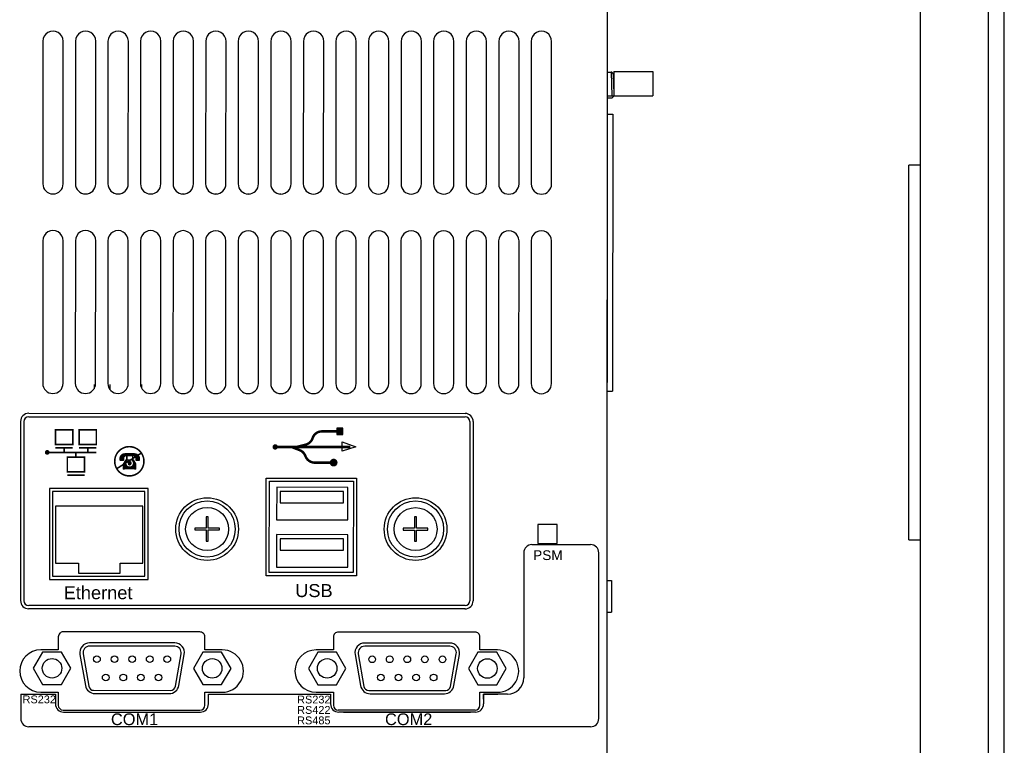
# Model space of a CAD drawing. Extents: x -71 to 52, y -13 to 68.
# Tile 66 of 81: x 36.49 to 42.54, y 48.66 to 53.11. Entities that reach past the tile are written whole.
import ezdxf

# ---------------------------------------------------------------- set-up
doc = ezdxf.new("R2010")
doc.units = 0
doc.header["$LTSCALE"] = 1.21
doc.header["$MEASUREMENT"] = 0
doc.layers.get('0').update_dxf_attribs({"linetype": 'CONTINUOUS'})
doc.layers.add('DIECUT', color=161, linetype='CONTINUOUS')
doc.styles.add('arial', font='ARIAL.TTF')

msp = doc.modelspace()

# ---------------------------------------------------------------- linework, layer by layer
at = {"color": 7, "linetype": 'Continuous'}
for p, q in [((42.0236, 44.989), (42.0236, 57.269)), ((40.1005, 55.5777), (40.0969, 45.9277)), ((40.1003, 49.5407), (40.1025, 55.5757)), ((42.4386, 53.729), (42.4386, 48.449)), ((42.5386, 48.449), (42.5386, 53.729)), ((36.6334, 52.9801), (36.6331, 52.1051)), ((36.7581, 52.1051), (36.7584, 52.9801)), ((36.8334, 52.98), (36.8331, 52.105)), ((36.9581, 52.105), (36.9584, 52.98)), ((37.0334, 52.98), (37.0331, 52.105)), ((37.1581, 52.1049), (37.1584, 52.9799)), ((37.2334, 52.9799), (37.2331, 52.1049)), ((37.3581, 52.1048), (37.3584, 52.9798)), ((37.4334, 52.9798), (37.4331, 52.1048)), ((37.5581, 52.1048), (37.5584, 52.9798)), ((37.6334, 52.9797), (37.6331, 52.1047)), ((37.7581, 52.1047), (37.7584, 52.9797)), ((37.8334, 52.9797), (37.8331, 52.1047)), ((37.9581, 52.1046), (37.9584, 52.9796)), ((38.0334, 52.9796), (38.0331, 52.1046)), ((38.1581, 52.1045), (38.1584, 52.9795)), ((38.2334, 52.9795), (38.2331, 52.1045)), ((38.3581, 52.1045), (38.3584, 52.9795)), ((38.4334, 52.9794), (38.4331, 52.1044)), ((38.5581, 52.1044), (38.5584, 52.9794)), ((38.6334, 52.9794), (38.6331, 52.1044)), ((38.7581, 52.1043), (38.7584, 52.9793)), ((38.8334, 52.9793), (38.8331, 52.1043)), ((38.9581, 52.1042), (38.9584, 52.9792)), ((39.0334, 52.9792), (39.0331, 52.1042)), ((39.1581, 52.1042), (39.1584, 52.9792)), ((39.2334, 52.9791), (39.2331, 52.1041)), ((39.3581, 52.1041), (39.3584, 52.9791)), ((39.4334, 52.9791), (39.4331, 52.1041)), ((39.5581, 52.104), (39.5584, 52.979)), ((39.6334, 52.979), (39.6331, 52.104)), ((39.7581, 52.1039), (39.7584, 52.9789)), ((40.1015, 52.7903), (40.1238, 52.7903)), ((40.1234, 52.7903), (40.1285, 52.6446)), ((40.1356, 52.7789), (40.1399, 52.6552)), ((40.14, 52.7946), (40.1399, 52.6446)), ((40.14, 52.7946), (40.38, 52.7945)), ((40.38, 52.7945), (40.3799, 52.6445)), ((40.1014, 52.6446), (40.3799, 52.6445)), ((40.1014, 52.6328), (40.1265, 52.6328)), ((40.1014, 52.5321), (40.1335, 52.5321)), ((40.1335, 52.5321), (40.1328, 50.8321)), ((42.0236, 52.219), (41.9516, 52.219)), ((41.9516, 49.919), (41.9516, 52.219)), ((36.6935, 52.0434), (36.7016, 52.0434)), ((36.8895, 52.0433), (36.9016, 52.0433)), ((37.0895, 52.0432), (37.1016, 52.0432)), ((37.2895, 52.0432), (37.3016, 52.0432)), ((37.4895, 52.0431), (37.5016, 52.0431)), ((37.6895, 52.043), (37.7016, 52.043)), ((37.8895, 52.0429), (37.9016, 52.0429)), ((38.0895, 52.0429), (38.0942, 52.0429)), ((36.6329, 51.7551), (36.6326, 50.8801)), ((36.7576, 50.8801), (36.7579, 51.7551)), ((36.8329, 51.755), (36.8326, 50.88)), ((36.9576, 50.88), (36.9579, 51.755)), ((37.0329, 51.755), (37.0326, 50.88)), ((37.1576, 50.8799), (37.1579, 51.7549)), ((37.2329, 51.7549), (37.2326, 50.8799)), ((37.3576, 50.8798), (37.3579, 51.7548)), ((37.4329, 51.7548), (37.4326, 50.8798)), ((37.5576, 50.8798), (37.5579, 51.7548)), ((37.6329, 51.7547), (37.6326, 50.8797)), ((37.7576, 50.8797), (37.7579, 51.7547)), ((37.8329, 51.7547), (37.8326, 50.8797)), ((37.9576, 50.8796), (37.9579, 51.7546)), ((38.0329, 51.7546), (38.0326, 50.8796)), ((38.1576, 50.8795), (38.1579, 51.7545)), ((38.2329, 51.7545), (38.2326, 50.8795)), ((38.3576, 50.8795), (38.3579, 51.7545)), ((38.4329, 51.7544), (38.4326, 50.8794)), ((38.5576, 50.8794), (38.5579, 51.7544)), ((38.6329, 51.7544), (38.6326, 50.8794)), ((38.7576, 50.8793), (38.7579, 51.7543)), ((38.8329, 51.7543), (38.8326, 50.8793)), ((38.9576, 50.8792), (38.9579, 51.7542)), ((39.0329, 51.7542), (39.0326, 50.8792)), ((39.1576, 50.8792), (39.1579, 51.7542)), ((39.2329, 51.7541), (39.2326, 50.8791)), ((39.3576, 50.8791), (39.3579, 51.7541)), ((39.4329, 51.7541), (39.4326, 50.8791)), ((39.5576, 50.879), (39.5579, 51.754)), ((39.6329, 51.754), (39.6326, 50.879)), ((39.7576, 50.8789), (39.7579, 51.7539)), ((36.9477, 50.8733), (36.9477, 50.8468)), ((37.045, 50.8733), (37.045, 50.8434)), ((37.2397, 50.8732), (37.2397, 50.8517)), ((40.1008, 50.8321), (40.1328, 50.8321)), ((36.5467, 50.696), (39.2267, 50.695)), ((36.4967, 50.6461), (36.4962, 49.5461)), ((39.2767, 50.645), (39.2762, 49.545)), ((38.0243, 49.719), (38.0245, 50.279)), ((38.0245, 50.279), (38.5405, 50.2788)), ((38.5405, 50.2788), (38.5403, 49.7188)), ((36.6935, 50.216), (36.6933, 49.696)), ((37.2595, 50.2158), (36.6935, 50.216)), ((37.2593, 49.6958), (37.2595, 50.2158)), ((38.0695, 50.2416), (38.0694, 50.0416)), ((38.5065, 50.2414), (38.0695, 50.2416)), ((38.4801, 50.2165), (38.0912, 50.2166)), ((38.0912, 50.2166), (38.0912, 50.1466)), ((38.4801, 50.1465), (38.4801, 50.2165)), ((38.5064, 50.0414), (38.5065, 50.2414)), ((38.0912, 50.1466), (38.4801, 50.1465)), ((36.7118, 50.1254), (36.7117, 49.7754)), ((37.2482, 50.1252), (36.7118, 50.1254)), ((37.2481, 49.7752), (37.2482, 50.1252)), ((37.6484, 50.0606), (37.6364, 50.0606)), ((37.6364, 50.0606), (37.6364, 49.9916)), ((37.6484, 49.9916), (37.6484, 50.0606)), ((38.0694, 50.0416), (38.5064, 50.0414)), ((38.9284, 50.0601), (38.9164, 50.0601)), ((38.9164, 50.0601), (38.9164, 49.9911)), ((38.9284, 49.9911), (38.9284, 50.0601)), ((39.7914, 50.0138), (39.6734, 50.0139)), ((39.6734, 50.0139), (39.6734, 49.8959)), ((39.7914, 49.8958), (39.7914, 50.0138)), ((40.1005, 50.0157), (40.0984, 50.0157)), ((37.6364, 49.9916), (37.5674, 49.9917)), ((37.5674, 49.9917), (37.5674, 49.9797)), ((37.5674, 49.9797), (37.6364, 49.9796)), ((37.6364, 49.9796), (37.6364, 49.9106)), ((37.7174, 49.9916), (37.6484, 49.9916)), ((37.6484, 49.9796), (37.7174, 49.9796)), ((37.6484, 49.9106), (37.6484, 49.9796)), ((37.7174, 49.9796), (37.7174, 49.9916)), ((38.9164, 49.9911), (38.8474, 49.9912)), ((38.8474, 49.9912), (38.8474, 49.9792)), ((38.8474, 49.9792), (38.9164, 49.9791)), ((38.9164, 49.9791), (38.9164, 49.9101)), ((38.9974, 49.9911), (38.9284, 49.9911)), ((38.9284, 49.9791), (38.9974, 49.9791)), ((38.9284, 49.9101), (38.9284, 49.9791)), ((38.9974, 49.9791), (38.9974, 49.9911)), ((37.6364, 49.9106), (37.6484, 49.9106)), ((38.0694, 49.9509), (38.0693, 49.7509)), ((38.5064, 49.9507), (38.0694, 49.9509)), ((38.48, 49.9257), (38.0911, 49.9259)), ((38.0911, 49.9259), (38.0911, 49.8559)), ((38.48, 49.8557), (38.48, 49.9257)), ((38.5063, 49.7507), (38.5064, 49.9507)), ((38.9164, 49.9101), (38.9284, 49.9101)), ((39.6734, 49.8959), (39.7914, 49.8958)), ((41.9516, 49.919), (42.0236, 49.919)), ((38.0911, 49.8559), (38.48, 49.8557)), ((36.7117, 49.7754), (36.8524, 49.7753)), ((36.8524, 49.7753), (36.8524, 49.7153)), ((37.1073, 49.7752), (37.2481, 49.7752)), ((37.1073, 49.7152), (37.1073, 49.7752)), ((36.8524, 49.7153), (37.1073, 49.7152)), ((38.5403, 49.7188), (38.0243, 49.719)), ((38.0693, 49.7509), (38.5063, 49.7507)), ((40.1004, 49.7657), (40.0983, 49.7657)), ((36.6933, 49.696), (37.2593, 49.6958)), ((40.1004, 49.6701), (40.1264, 49.6701)), ((40.1264, 49.6534), (40.1263, 49.4908)), ((40.1264, 49.6701), (40.1264, 49.6534)), ((40.1003, 49.5407), (40.0982, 49.5407)), ((40.0989, 45.9257), (40.1003, 49.5407)), ((39.2262, 49.495), (36.5462, 49.496)), ((40.1003, 49.4741), (40.1263, 49.4741)), ((40.1263, 49.4908), (40.1263, 49.4741)), ((37.5982, 49.3536), (36.7582, 49.354)), ((39.2882, 49.353), (38.4482, 49.3533)), ((36.7282, 49.324), (36.7281, 49.244)), ((37.6281, 49.2436), (37.6282, 49.3236)), ((38.4182, 49.3233), (38.4181, 49.2433)), ((39.3181, 49.243), (39.3182, 49.323)), ((36.6319, 49.2304), (36.5741, 49.1304)), ((36.7281, 49.244), (36.6211, 49.244)), ((36.7473, 49.2304), (36.6319, 49.2304)), ((36.805, 49.1303), (36.7473, 49.2304)), ((37.4431, 49.2861), (36.9201, 49.2863)), ((37.4431, 49.2661), (36.9201, 49.2663)), ((37.6159, 49.23), (37.5581, 49.1301)), ((37.7313, 49.23), (37.6159, 49.23)), ((37.7351, 49.2436), (37.6281, 49.2436)), ((37.789, 49.13), (37.7313, 49.23)), ((38.3219, 49.2298), (38.2641, 49.1298)), ((38.4181, 49.2433), (38.3119, 49.2434)), ((38.4373, 49.2297), (38.3219, 49.2298)), ((38.495, 49.1297), (38.4373, 49.2297)), ((39.1331, 49.2855), (38.6101, 49.2857)), ((39.1331, 49.2655), (38.6101, 49.2657)), ((39.3059, 49.2294), (39.2481, 49.1294)), ((39.4213, 49.2294), (39.3059, 49.2294)), ((39.4259, 49.243), (39.3181, 49.243)), ((39.479, 49.1293), (39.4213, 49.2294)), ((36.861, 49.2159), (36.8946, 49.0249)), ((36.8807, 49.2194), (36.9158, 49.0201)), ((37.4473, 49.0199), (37.4825, 49.2191)), ((37.4684, 49.0247), (37.5022, 49.2157)), ((38.551, 49.2153), (38.5846, 49.0242)), ((38.5707, 49.2187), (38.6058, 49.0195)), ((39.1373, 49.0193), (39.1725, 49.2185)), ((39.1584, 49.024), (39.1922, 49.215)), ((36.5741, 49.1304), (36.6318, 49.0304)), ((36.7473, 49.0304), (36.805, 49.1303)), ((37.5581, 49.1301), (37.6158, 49.03)), ((37.7313, 49.03), (37.789, 49.13)), ((38.2641, 49.1298), (38.3218, 49.0298)), ((38.4373, 49.0297), (38.495, 49.1297)), ((39.2481, 49.1294), (39.3058, 49.0294)), ((39.4213, 49.0294), (39.479, 49.1293)), ((36.6318, 49.0304), (36.7473, 49.0304)), ((36.9453, 48.9953), (37.4177, 48.9951)), ((37.6158, 49.03), (37.7313, 49.03)), ((38.3218, 49.0298), (38.4373, 49.0297)), ((38.6353, 48.9946), (39.1077, 48.9945)), ((39.3058, 49.0294), (39.4213, 49.0294)), ((36.621, 48.984), (36.728, 48.984)), ((36.728, 48.984), (36.728, 48.904)), ((36.9537, 48.9753), (37.4093, 48.9751)), ((37.628, 48.9836), (37.735, 48.9836)), ((37.628, 48.9036), (37.628, 48.9836)), ((38.3118, 48.9834), (38.418, 48.9833)), ((38.418, 48.9833), (38.418, 48.9033)), ((38.6437, 48.9746), (39.0993, 48.9745)), ((39.318, 48.983), (39.4258, 48.983)), ((39.318, 48.903), (39.318, 48.983)), ((39.3406, 48.9713), (39.4276, 48.9713)), ((39.3406, 48.9413), (39.3406, 48.9713)), ((36.758, 48.874), (37.598, 48.8736)), ((39.288, 48.873), (38.448, 48.8733)), ((38.4806, 48.8613), (39.2606, 48.8613))]:
    msp.add_line(p, q, dxfattribs=at)
for p, q in [((38.4717, 50.4633), (38.4717, 50.5204)), ((38.4717, 50.5204), (38.555, 50.4911)), ((38.4717, 50.4633), (38.4717, 50.5204)), ((38.4717, 50.5204), (38.555, 50.4911)), ((38.4717, 50.4633), (38.4717, 50.5204)), ((38.4717, 50.5204), (38.555, 50.4911)), ((38.4717, 50.4633), (38.4717, 50.5204)), ((38.4717, 50.5204), (38.555, 50.4911)), ((38.555, 50.4911), (38.4717, 50.4633)), ((38.555, 50.4911), (38.4717, 50.4633)), ((38.555, 50.4911), (38.4717, 50.4633)), ((38.555, 50.4911), (38.4717, 50.4633))]:
    msp.add_line(p, q)
at = {"const_width": 0.01, "flags": 128}
for points in [[(36.7106, 50.5945), (36.8167, 50.5945), (36.8167, 50.5036), (36.7106, 50.5036)], [(36.7106, 50.5945), (36.8167, 50.5945), (36.8167, 50.5036), (36.7106, 50.5036)], [(36.7106, 50.5945), (36.8167, 50.5945), (36.8167, 50.5036), (36.7106, 50.5036)], [(36.7106, 50.5945), (36.8167, 50.5945), (36.8167, 50.5036), (36.7106, 50.5036)], [(36.8557, 50.5945), (36.9617, 50.5945), (36.9617, 50.5036), (36.8557, 50.5036)], [(36.8557, 50.5945), (36.9617, 50.5945), (36.9617, 50.5036), (36.8557, 50.5036)], [(36.8557, 50.5945), (36.9617, 50.5945), (36.9617, 50.5036), (36.8557, 50.5036)], [(36.8557, 50.5945), (36.9617, 50.5945), (36.9617, 50.5036), (36.8557, 50.5036)], [(36.7838, 50.4272), (36.8898, 50.4272), (36.8898, 50.3363), (36.7838, 50.3363)], [(36.7838, 50.4272), (36.8898, 50.4272), (36.8898, 50.3363), (36.7838, 50.3363)], [(36.7838, 50.4272), (36.8898, 50.4272), (36.8898, 50.3363), (36.7838, 50.3363)], [(36.7838, 50.4272), (36.8898, 50.4272), (36.8898, 50.3363), (36.7838, 50.3363)]]:
    msp.add_lwpolyline(points, close=True, dxfattribs=at)
at = {"const_width": 0.015, "flags": 128}
for points in [[(38.1895, 50.4891), (38.2475, 50.5036, 0.246595), (38.2892, 50.5408), (38.2912, 50.5462, -0.312669), (38.3474, 50.5851), (38.476, 50.5851)], [(38.1895, 50.4891), (38.2475, 50.5036, 0.246595), (38.2892, 50.5408), (38.2912, 50.5462, -0.312669), (38.3474, 50.5851), (38.476, 50.5851)], [(38.1895, 50.4891), (38.2475, 50.5036, 0.246595), (38.2892, 50.5408), (38.2912, 50.5462, -0.312669), (38.3474, 50.5851), (38.476, 50.5851)], [(38.1895, 50.4891), (38.2475, 50.5036, 0.246595), (38.2892, 50.5408), (38.2912, 50.5462, -0.312669), (38.3474, 50.5851), (38.476, 50.5851)], [(38.1609, 50.4891), (38.2104, 50.47, -0.192799), (38.2431, 50.4397), (38.2489, 50.4274, 0.290034), (38.3032, 50.393), (38.4313, 50.393)], [(38.1609, 50.4891), (38.2104, 50.47, -0.192799), (38.2431, 50.4397), (38.2489, 50.4274, 0.290034), (38.3032, 50.393), (38.4313, 50.393)], [(38.1609, 50.4891), (38.2104, 50.47, -0.192799), (38.2431, 50.4397), (38.2489, 50.4274, 0.290034), (38.3032, 50.393), (38.4313, 50.393)], [(38.1609, 50.4891), (38.2104, 50.47, -0.192799), (38.2431, 50.4397), (38.2489, 50.4274, 0.290034), (38.3032, 50.393), (38.4313, 50.393)]]:
    msp.add_lwpolyline(points, format="xyb", dxfattribs=at)
at = {"flags": 128}
msp.add_lwpolyline([(38.438, 50.6056), (38.438, 50.5661), (38.476, 50.5661), (38.476, 50.6056)], close=True, dxfattribs=at)
msp.add_lwpolyline([(38.438, 50.6056), (38.438, 50.5661), (38.476, 50.5661), (38.476, 50.6056)], close=True, dxfattribs=at)
msp.add_lwpolyline([(38.438, 50.6056), (38.438, 50.5661), (38.476, 50.5661), (38.476, 50.6056)], close=True, dxfattribs=at)
msp.add_lwpolyline([(38.438, 50.6056), (38.438, 50.5661), (38.476, 50.5661), (38.476, 50.6056)], close=True, dxfattribs=at)
for points, const_width in [([(38.0604, 50.4977, 1), (38.0604, 50.4812, 1)], 0.0165), ([(38.0604, 50.4977, 1), (38.0604, 50.4812, 1)], 0.0165), ([(38.0604, 50.4977, 1), (38.0604, 50.4812, 1)], 0.0165), ([(38.0604, 50.4977, 1), (38.0604, 50.4812, 1)], 0.0165), ([(36.653, 50.456, 1), (36.6674, 50.456, 1)], 0.0144), ([(36.653, 50.456, 1), (36.6674, 50.456, 1)], 0.0144), ([(36.653, 50.456, 1), (36.6674, 50.456, 1)], 0.0144), ([(36.653, 50.456, 1), (36.6674, 50.456, 1)], 0.0144), ([(37.0747, 50.4014, 1), (37.2542, 50.4014, 1)], 0.0096), ([(37.0747, 50.4014, 1), (37.2542, 50.4014, 1)], 0.0096), ([(37.1126, 50.4098, -1), (37.1066, 50.4098, -1)], 0.006), ([(37.1126, 50.4098, -1), (37.1066, 50.4098, -1)], 0.006), ([(37.1301, 50.4098, -1), (37.1241, 50.4098, -1)], 0.006), ([(37.1301, 50.4098, -1), (37.1241, 50.4098, -1)], 0.006), ([(37.1446, 50.3897, 1), (37.1884, 50.3897, 1)], 0.00421), ([(37.1446, 50.3897, 1), (37.1884, 50.3897, 1)], 0.00421), ([(37.1618, 50.3897, 1), (37.1712, 50.3897, 1)], 0.00942), ([(37.1618, 50.3897, 1), (37.1712, 50.3897, 1)], 0.00942), ([(37.2039, 50.4098, 1), (37.2099, 50.4098, 1)], 0.006), ([(37.2039, 50.4098, 1), (37.2099, 50.4098, 1)], 0.006), ([(37.2214, 50.4098, 1), (37.2274, 50.4098, 1)], 0.006), ([(37.2214, 50.4098, 1), (37.2274, 50.4098, 1)], 0.006), ([(38.4194, 50.4052, 1), (38.4194, 50.3814, 1)], 0.0238), ([(38.4194, 50.4052, 1), (38.4194, 50.3814, 1)], 0.0238), ([(38.4194, 50.4052, 1), (38.4194, 50.3814, 1)], 0.0238), ([(38.4194, 50.4052, 1), (38.4194, 50.3814, 1)], 0.0238)]:
    msp.add_lwpolyline(points, format="xyb", close=True, dxfattribs=dict(at, const_width=const_width))
for points, const_width in [([(36.9617, 50.456), (36.6609, 50.456)], 0.01), ([(36.9617, 50.456), (36.6609, 50.456)], 0.01), ([(36.9617, 50.456), (36.6609, 50.456)], 0.01), ([(36.9617, 50.456), (36.6609, 50.456)], 0.01), ([(36.7106, 50.4841), (36.8167, 50.4841)], 0.01), ([(36.7106, 50.4841), (36.8167, 50.4841)], 0.01), ([(36.7106, 50.4841), (36.8167, 50.4841)], 0.01), ([(36.7106, 50.4841), (36.8167, 50.4841)], 0.01), ([(36.7648, 50.4841), (36.7648, 50.456)], 0.01), ([(36.7648, 50.4841), (36.7648, 50.456)], 0.01), ([(36.7648, 50.4841), (36.7648, 50.456)], 0.01), ([(36.7648, 50.4841), (36.7648, 50.456)], 0.01), ([(36.8362, 50.4562), (36.8362, 50.4281)], 0.01), ([(36.8362, 50.4562), (36.8362, 50.4281)], 0.01), ([(36.8362, 50.4562), (36.8362, 50.4281)], 0.01), ([(36.8362, 50.4562), (36.8362, 50.4281)], 0.01), ([(36.8557, 50.4841), (36.9617, 50.4841)], 0.01), ([(36.8557, 50.4841), (36.9617, 50.4841)], 0.01), ([(36.8557, 50.4841), (36.9617, 50.4841)], 0.01), ([(36.8557, 50.4841), (36.9617, 50.4841)], 0.01), ([(36.9098, 50.4841), (36.9098, 50.456)], 0.01), ([(36.9098, 50.4841), (36.9098, 50.456)], 0.01), ([(36.9098, 50.4841), (36.9098, 50.456)], 0.01), ([(36.9098, 50.4841), (36.9098, 50.456)], 0.01), ([(37.2368, 50.451), (37.0871, 50.356)], 0.0096), ([(37.2368, 50.451), (37.0871, 50.356)], 0.0096), ([(37.1081, 50.4332), (37.1134, 50.4386)], 0.00288), ([(37.1081, 50.4332), (37.1134, 50.4386)], 0.00288), ([(37.1116, 50.4101), (37.1116, 50.4371)], 0.00288), ([(37.1116, 50.4101), (37.1116, 50.4371)], 0.00288), ([(37.1133, 50.4386), (37.1215, 50.4469)], 0.00288), ([(37.1133, 50.4386), (37.1215, 50.4469)], 0.00288), ([(37.1142, 50.4389), (37.1142, 50.4057)], 0.00288), ([(37.1142, 50.4389), (37.1142, 50.4057)], 0.00288), ([(37.1267, 50.4386), (37.1153, 50.4386)], 0.00288), ([(37.1267, 50.4386), (37.1153, 50.4386)], 0.00288), ([(37.1257, 50.4408), (37.117, 50.4408)], 0.00288), ([(37.1257, 50.4408), (37.117, 50.4408)], 0.00288), ([(37.1205, 50.4371), (37.1205, 50.4054)], 0.0096), ([(37.1205, 50.4371), (37.1205, 50.4054)], 0.0096), ([(37.1233, 50.4438), (37.1188, 50.4438)], 0.00288), ([(37.1233, 50.4438), (37.1188, 50.4438)], 0.00288), ([(37.1208, 50.4465), (37.1401, 50.4507)], 0.00288), ([(37.1208, 50.4465), (37.1401, 50.4507)], 0.00288), ([(37.2097, 50.4452), (37.1233, 50.4452)], 0.00672), ([(37.2097, 50.4452), (37.1233, 50.4452)], 0.00672), ([(37.2075, 50.4389), (37.1252, 50.4389)], 0.0096), ([(37.2075, 50.4389), (37.1252, 50.4389)], 0.0096), ([(37.123, 50.4462), (37.123, 50.4448)], 0.00288), ([(37.123, 50.4462), (37.123, 50.4448)], 0.00288), ([(37.1977, 50.449), (37.1365, 50.449)], 0.00288), ([(37.1977, 50.449), (37.1365, 50.449)], 0.00288), ([(37.1946, 50.4507), (37.1397, 50.4507)], 0.00288), ([(37.1946, 50.4507), (37.1397, 50.4507)], 0.00288), ([(37.1496, 50.4321), (37.1496, 50.413)], 0.0096), ([(37.1496, 50.4321), (37.1496, 50.413)], 0.0096), ([(37.2125, 50.4467), (37.1938, 50.4507)], 0.00288), ([(37.2125, 50.4467), (37.1938, 50.4507)], 0.00288), ([(37.2091, 50.4433), (37.2091, 50.4353)], 0.00288), ([(37.2091, 50.4433), (37.2091, 50.4353)], 0.00288), ([(37.2099, 50.4468), (37.2099, 50.4418)], 0.00288), ([(37.2099, 50.4468), (37.2099, 50.4418)], 0.00288), ([(37.2134, 50.4371), (37.2134, 50.4054)], 0.0096), ([(37.2134, 50.4371), (37.2134, 50.4054)], 0.0096), ([(37.2115, 50.4464), (37.2115, 50.4373)], 0.00288), ([(37.2115, 50.4464), (37.2115, 50.4373)], 0.00288), ([(37.2191, 50.4398), (37.2117, 50.4472)], 0.00288), ([(37.2191, 50.4398), (37.2117, 50.4472)], 0.00288), ([(37.2141, 50.444), (37.2141, 50.4395)], 0.00288), ([(37.2141, 50.444), (37.2141, 50.4395)], 0.00288), ([(37.2197, 50.4389), (37.2197, 50.4057)], 0.00288), ([(37.2197, 50.4389), (37.2197, 50.4057)], 0.00288), ([(37.2259, 50.4332), (37.2206, 50.4386)], 0.00288), ([(37.2259, 50.4332), (37.2206, 50.4386)], 0.00288), ([(37.2224, 50.4101), (37.2224, 50.4371)], 0.00288), ([(37.2224, 50.4101), (37.2224, 50.4371)], 0.00288), ([(38.5227, 50.4892), (38.0692, 50.4892)], 0.015), ([(38.5227, 50.4892), (38.0692, 50.4892)], 0.015), ([(38.5227, 50.4892), (38.0692, 50.4892)], 0.015), ([(38.5227, 50.4892), (38.0692, 50.4892)], 0.015), ([(37.1049, 50.4245), (37.1084, 50.4338)], 0.00288), ([(37.1049, 50.4245), (37.1084, 50.4338)], 0.00288), ([(37.105, 50.4098), (37.105, 50.425)], 0.00288), ([(37.105, 50.4098), (37.105, 50.425)], 0.00288), ([(37.1071, 50.4138), (37.1071, 50.4275)], 0.00288), ([(37.1071, 50.4138), (37.1071, 50.4275)], 0.00288), ([(37.1092, 50.4141), (37.1092, 50.4332)], 0.00288), ([(37.1092, 50.4141), (37.1092, 50.4332)], 0.00288), ([(37.127, 50.4052), (37.1095, 50.4052)], 0.00288), ([(37.127, 50.4052), (37.1095, 50.4052)], 0.00288), ([(37.139, 50.4325), (37.123, 50.4325)], 0.00288), ([(37.139, 50.4325), (37.123, 50.4325)], 0.00288), ([(37.1271, 50.4298), (37.1271, 50.4135)], 0.0096), ([(37.1271, 50.4298), (37.1271, 50.4135)], 0.0096), ([(37.1364, 50.4296), (37.1241, 50.4296)], 0.00288), ([(37.1364, 50.4296), (37.1241, 50.4296)], 0.00288), ([(37.1425, 50.4131), (37.1251, 50.3853)], 0.00288), ([(37.1425, 50.4131), (37.1251, 50.3853)], 0.00288), ([(37.1251, 50.355), (37.1251, 50.386)], 0.00288), ([(37.1251, 50.355), (37.1251, 50.386)], 0.00288), ([(37.1381, 50.3933), (37.126, 50.3856)], 0.00288), ([(37.1381, 50.3933), (37.126, 50.3856)], 0.00288), ([(37.1262, 50.3764), (37.1478, 50.3764)], 0.00288), ([(37.1262, 50.3764), (37.1478, 50.3764)], 0.00288), ([(37.1461, 50.3791), (37.1268, 50.3791)], 0.00288), ([(37.1461, 50.3791), (37.1268, 50.3791)], 0.00288), ([(37.1332, 50.3922), (37.1287, 50.3894)], 0.00288), ([(37.1332, 50.3922), (37.1287, 50.3894)], 0.00288), ([(37.1421, 50.393), (37.1302, 50.393)], 0.00288), ([(37.1421, 50.393), (37.1302, 50.393)], 0.00288), ([(37.145, 50.382), (37.1308, 50.382)], 0.00288), ([(37.145, 50.382), (37.1308, 50.382)], 0.00288), ([(37.14, 50.4333), (37.1316, 50.4236)], 0.00288), ([(37.14, 50.4333), (37.1316, 50.4236)], 0.00288), ([(37.1316, 50.4099), (37.1316, 50.4284)], 0.00288), ([(37.1316, 50.4099), (37.1316, 50.4284)], 0.00288), ([(37.1439, 50.3958), (37.1317, 50.3958)], 0.00288), ([(37.1439, 50.3958), (37.1317, 50.3958)], 0.00288), ([(37.1451, 50.3988), (37.134, 50.3988)], 0.00288), ([(37.1451, 50.3988), (37.134, 50.3988)], 0.00288), ([(37.1439, 50.3849), (37.1353, 50.3849)], 0.00288), ([(37.1439, 50.3849), (37.1353, 50.3849)], 0.00288), ([(37.1469, 50.4017), (37.1359, 50.4017)], 0.00288), ([(37.1469, 50.4017), (37.1359, 50.4017)], 0.00288), ([(37.1489, 50.4045), (37.1375, 50.4045)], 0.00288), ([(37.1489, 50.4045), (37.1375, 50.4045)], 0.00288), ([(37.1516, 50.4071), (37.1389, 50.4071)], 0.00288), ([(37.1516, 50.4071), (37.1389, 50.4071)], 0.00288), ([(37.1944, 50.4327), (37.1393, 50.4327)], 0.00288), ([(37.1944, 50.4327), (37.1393, 50.4327)], 0.00288), ([(37.1555, 50.4097), (37.1407, 50.4097)], 0.00288), ([(37.1555, 50.4097), (37.1407, 50.4097)], 0.00288), ([(37.1436, 50.3873), (37.141, 50.3873)], 0.00288), ([(37.1436, 50.3873), (37.141, 50.3873)], 0.00288), ([(37.1927, 50.4124), (37.1413, 50.4124)], 0.00288), ([(37.1927, 50.4124), (37.1413, 50.4124)], 0.00288), ([(37.1467, 50.4325), (37.1467, 50.4126)], 0.00576), ([(37.1467, 50.4325), (37.1467, 50.4126)], 0.00576), ([(37.1841, 50.4098), (37.1782, 50.4098)], 0.00288), ([(37.1841, 50.4098), (37.1782, 50.4098)], 0.00288), ([(37.1838, 50.4325), (37.1838, 50.417)], 0.00768), ([(37.1838, 50.4325), (37.1838, 50.417)], 0.00768), ([(37.184, 50.4076), (37.1816, 50.4076)], 0.00288), ([(37.184, 50.4076), (37.1816, 50.4076)], 0.00288), ([(37.1851, 50.4114), (37.1851, 50.4029)], 0.00288), ([(37.1851, 50.4114), (37.1851, 50.4029)], 0.00288), ([(37.187, 50.433), (37.187, 50.4124)], 0.00576), ([(37.187, 50.433), (37.187, 50.4124)], 0.00576), ([(37.1866, 50.3756), (37.1855, 50.3756)], 0.00288), ([(37.1866, 50.3756), (37.1855, 50.3756)], 0.00288), ([(37.1904, 50.4108), (37.1904, 50.3717)], 0.00768), ([(37.1904, 50.4108), (37.1904, 50.3717)], 0.00768), ([(37.2065, 50.3856), (37.1914, 50.413)], 0.00288), ([(37.2065, 50.3856), (37.1914, 50.413)], 0.00288), ([(37.1933, 50.4333), (37.1974, 50.4286)], 0.00288), ([(37.1933, 50.4333), (37.1974, 50.4286)], 0.00288), ([(37.2059, 50.4332), (37.1946, 50.4332)], 0.00288), ([(37.2059, 50.4332), (37.1946, 50.4332)], 0.00288), ([(37.1957, 50.3744), (37.1957, 50.4048)], 0.00288), ([(37.1957, 50.3744), (37.1957, 50.4048)], 0.00288), ([(37.2028, 50.4315), (37.197, 50.4315)], 0.00288), ([(37.2028, 50.4315), (37.197, 50.4315)], 0.00288), ([(37.1981, 50.3742), (37.1981, 50.3997)], 0.00288), ([(37.1981, 50.3742), (37.1981, 50.3997)], 0.00288), ([(37.2006, 50.3959), (37.2006, 50.3744)], 0.00288), ([(37.2006, 50.3959), (37.2006, 50.3744)], 0.00288), ([(37.2023, 50.4099), (37.2023, 50.4284)], 0.00288), ([(37.2023, 50.4099), (37.2023, 50.4284)], 0.00288), ([(37.2034, 50.3913), (37.2034, 50.3748)], 0.00288), ([(37.2034, 50.3913), (37.2034, 50.3748)], 0.00288), ([(37.2069, 50.4298), (37.2069, 50.4135)], 0.0096), ([(37.2069, 50.4298), (37.2069, 50.4135)], 0.0096), ([(37.2063, 50.3547), (37.2063, 50.3863)], 0.00288), ([(37.2063, 50.3547), (37.2063, 50.3863)], 0.00288), ([(37.2069, 50.4052), (37.2245, 50.4052)], 0.00288), ([(37.2069, 50.4052), (37.2245, 50.4052)], 0.00288), ([(37.2248, 50.4141), (37.2248, 50.4332)], 0.00288), ([(37.2248, 50.4141), (37.2248, 50.4332)], 0.00288), ([(37.229, 50.4245), (37.2255, 50.4338)], 0.00288), ([(37.229, 50.4245), (37.2255, 50.4338)], 0.00288), ([(37.2268, 50.4138), (37.2268, 50.4275)], 0.00288), ([(37.2268, 50.4138), (37.2268, 50.4275)], 0.00288), ([(37.2289, 50.4098), (37.2289, 50.425)], 0.00288), ([(37.2289, 50.4098), (37.2289, 50.425)], 0.00288), ([(36.7838, 50.3168), (36.8898, 50.3168)], 0.01), ([(36.7838, 50.3168), (36.8898, 50.3168)], 0.01), ([(36.7838, 50.3168), (36.8898, 50.3168)], 0.01), ([(36.7838, 50.3168), (36.8898, 50.3168)], 0.01), ([(37.2056, 50.3624), (37.1255, 50.3624)], 0.0144), ([(37.2056, 50.3624), (37.1255, 50.3624)], 0.0144), ([(37.2078, 50.3538), (37.1238, 50.3538)], 0.00288), ([(37.2078, 50.3538), (37.1238, 50.3538)], 0.00288), ([(37.1541, 50.3712), (37.1258, 50.3712)], 0.00288), ([(37.1541, 50.3712), (37.1258, 50.3712)], 0.00288), ([(37.1261, 50.3737), (37.15, 50.3737)], 0.00288), ([(37.1261, 50.3737), (37.15, 50.3737)], 0.00288), ([(37.1363, 50.3509), (37.1261, 50.3509)], 0.00288), ([(37.1363, 50.3509), (37.1261, 50.3509)], 0.00288), ([(37.205, 50.3709), (37.1795, 50.3709)], 0.00288), ([(37.205, 50.3709), (37.1795, 50.3709)], 0.00288), ([(37.2053, 50.3735), (37.1825, 50.3735)], 0.00288), ([(37.2053, 50.3735), (37.1825, 50.3735)], 0.00288), ([(37.2056, 50.3509), (37.1952, 50.3509)], 0.00288), ([(37.2056, 50.3509), (37.1952, 50.3509)], 0.00288)]:
    msp.add_lwpolyline(points, dxfattribs=dict(at, const_width=const_width))
at = {"color": 7, "linetype": 'Continuous'}
for centre, radius in [((37.6424, 49.9856), 0.1725), ((38.9224, 49.9851), 0.1725), ((37.6424, 49.9856), 0.132), ((38.9224, 49.9851), 0.132), ((36.6896, 49.1304), 0.06), ((36.9656, 49.1863), 0.0205), ((37.0736, 49.1862), 0.0205), ((37.1816, 49.1862), 0.0205), ((37.2896, 49.1862), 0.0205), ((37.3976, 49.1861), 0.0205), ((37.6736, 49.13), 0.06), ((38.3796, 49.1297), 0.06), ((38.6556, 49.1856), 0.0205), ((38.7636, 49.1856), 0.0205), ((38.8716, 49.1856), 0.0205), ((38.9796, 49.1855), 0.0205), ((39.0876, 49.1855), 0.0205), ((39.3636, 49.1294), 0.06), ((37.0196, 49.0743), 0.0205), ((37.1276, 49.0742), 0.0205), ((37.2356, 49.0742), 0.0205), ((37.3436, 49.0741), 0.0205), ((38.7096, 49.0736), 0.0205), ((38.8176, 49.0736), 0.0205), ((38.9256, 49.0735), 0.0205), ((39.0336, 49.0735), 0.0205)]:
    msp.add_circle(centre, radius, dxfattribs=at)
for centre, radius, start, end in [((36.6959, 52.9801), 0.0625, 359.97837, 179.97837), ((36.8959, 52.98), 0.0625, 359.97837, 179.97837), ((37.0959, 52.9799), 0.0625, 359.97837, 179.97837), ((37.2959, 52.9799), 0.0625, 359.97837, 179.97837), ((37.4959, 52.9798), 0.0625, 359.97837, 179.97837), ((37.6959, 52.9797), 0.0625, 359.97837, 179.97837), ((37.8959, 52.9796), 0.0625, 359.97837, 179.97837), ((38.0959, 52.9796), 0.0625, 359.97837, 179.97837), ((38.2959, 52.9795), 0.0625, 359.97837, 179.97837), ((38.4959, 52.9794), 0.0625, 359.97837, 179.97837), ((38.6959, 52.9793), 0.0625, 359.97837, 179.97837), ((38.8959, 52.9793), 0.0625, 359.97837, 179.97837), ((39.0959, 52.9792), 0.0625, 359.97837, 179.97837), ((39.2959, 52.9791), 0.0625, 359.97837, 179.97837), ((39.4959, 52.979), 0.0625, 359.97837, 179.97837), ((39.6959, 52.979), 0.0625, 359.97837, 179.97837), ((40.1238, 52.7785), 0.0118, 1.97482, 89.87535), ((40.1265, 52.6446), 0.0118, 269.97837, 359.97837), ((36.6956, 52.1051), 0.0625, 179.97837, 359.97837), ((36.8956, 52.105), 0.0625, 179.97837, 359.97837), ((37.0956, 52.1049), 0.0625, 179.97837, 359.97837), ((37.2956, 52.1049), 0.0625, 179.97837, 359.97837), ((37.4956, 52.1048), 0.0625, 179.97837, 359.97837), ((37.6956, 52.1047), 0.0625, 179.97837, 359.97837), ((37.8956, 52.1046), 0.0625, 179.97837, 359.97837), ((38.0956, 52.1046), 0.0625, 179.97837, 359.97837), ((38.2956, 52.1045), 0.0625, 179.97837, 359.97837), ((38.4956, 52.1044), 0.0625, 179.97837, 359.97837), ((38.6956, 52.1043), 0.0625, 179.97837, 359.97837), ((38.8956, 52.1043), 0.0625, 179.97837, 359.97837), ((39.0956, 52.1042), 0.0625, 179.97837, 359.97837), ((39.2956, 52.1041), 0.0625, 179.97837, 359.97837), ((39.4956, 52.104), 0.0625, 179.97837, 359.97837), ((39.6956, 52.104), 0.0625, 179.97837, 359.97837), ((36.6954, 51.7551), 0.0625, 359.97837, 179.97837), ((36.8954, 51.755), 0.0625, 359.97837, 179.97837), ((37.0954, 51.7549), 0.0625, 359.97837, 179.97837), ((37.2954, 51.7549), 0.0625, 359.97837, 179.97837), ((37.4954, 51.7548), 0.0625, 359.97837, 179.97837), ((37.6954, 51.7547), 0.0625, 359.97837, 179.97837), ((37.8954, 51.7546), 0.0625, 359.97837, 179.97837), ((38.0954, 51.7546), 0.0625, 359.97837, 179.97837), ((38.2954, 51.7545), 0.0625, 359.97837, 179.97837), ((38.4954, 51.7544), 0.0625, 359.97837, 179.97837), ((38.6954, 51.7543), 0.0625, 359.97837, 179.97837), ((38.8954, 51.7543), 0.0625, 359.97837, 179.97837), ((39.0954, 51.7542), 0.0625, 359.97837, 179.97837), ((39.2954, 51.7541), 0.0625, 359.97837, 179.97837), ((39.4954, 51.754), 0.0625, 359.97837, 179.97837), ((39.6954, 51.754), 0.0625, 359.97837, 179.97837), ((36.6951, 50.8801), 0.0625, 179.97837, 359.97837), ((36.8951, 50.88), 0.0625, 179.97837, 359.97837), ((37.0951, 50.8799), 0.0625, 179.97837, 359.97837), ((37.2951, 50.8799), 0.0625, 179.97837, 359.97837), ((37.4951, 50.8798), 0.0625, 179.97837, 359.97837), ((37.6951, 50.8797), 0.0625, 179.97837, 359.97837), ((37.8951, 50.8796), 0.0625, 179.97837, 359.97837), ((38.0951, 50.8796), 0.0625, 179.97837, 359.97837), ((38.2951, 50.8795), 0.0625, 179.97837, 359.97837), ((38.4951, 50.8794), 0.0625, 179.97837, 359.97837), ((38.6951, 50.8793), 0.0625, 179.97837, 359.97837), ((38.8951, 50.8793), 0.0625, 179.97837, 359.97837), ((39.0951, 50.8792), 0.0625, 179.97837, 359.97837), ((39.2951, 50.8791), 0.0625, 179.97837, 359.97837), ((39.4951, 50.879), 0.0625, 179.97837, 359.97837), ((39.6951, 50.879), 0.0625, 179.97837, 359.97837), ((36.5467, 50.646), 0.05, 89.97837, 179.97837), ((39.2267, 50.645), 0.05, 359.97837, 89.97837), ((36.5462, 49.546), 0.05, 179.97837, 269.97837), ((39.2262, 49.545), 0.05, 269.97837, 359.97837), ((36.7582, 49.324), 0.03, 89.97837, 179.97837), ((37.5982, 49.3237), 0.03, 359.97837, 89.97837), ((38.4482, 49.3233), 0.03, 89.97837, 179.97837), ((39.2882, 49.323), 0.03, 359.97837, 89.97837), ((36.6211, 49.114), 0.13, 89.97837, 269.97837), ((36.9201, 49.2263), 0.06, 89.97837, 189.97837), ((36.9201, 49.2263), 0.04, 89.97837, 189.97837), ((37.4431, 49.2261), 0.06, 349.97837, 89.97837), ((37.4431, 49.2261), 0.04, 349.97837, 89.97837), ((37.7351, 49.1136), 0.13, 269.97837, 89.97837), ((37.8352, 49.1566), 0.0885, 121.7642, 122.12743), ((38.3119, 49.1134), 0.13, 89.97837, 269.97837), ((38.6101, 49.2257), 0.06, 89.97837, 189.97837), ((38.6101, 49.2257), 0.04, 89.97837, 189.97837), ((39.1331, 49.2255), 0.06, 349.97837, 89.97837), ((39.1331, 49.2255), 0.04, 349.97837, 89.97837), ((39.4259, 49.113), 0.13, 269.97837, 89.97837), ((36.9537, 49.0353), 0.06, 189.97837, 269.97837), ((36.9453, 49.0253), 0.03, 189.97837, 269.97837), ((37.4094, 49.0351), 0.06, 269.97837, 349.97837), ((37.4177, 49.0251), 0.03, 269.97837, 349.97837), ((38.6437, 49.0346), 0.06, 189.97837, 269.97837), ((38.6353, 49.0246), 0.03, 189.97837, 269.97837), ((39.0994, 49.0345), 0.06, 269.97837, 349.97837), ((39.1077, 49.0245), 0.03, 269.97837, 349.97837), ((36.758, 48.904), 0.03, 179.97837, 269.97837), ((37.598, 48.9036), 0.03, 269.97837, 359.97837), ((38.448, 48.9033), 0.03, 179.97837, 269.97837), ((39.288, 48.903), 0.03, 269.97837, 359.97837)]:
    msp.add_arc(centre, radius, start, end, dxfattribs=at)
msp.add_arc((37.1665, 50.3897), 0.00942, 132.6662, 111.9566)
msp.add_arc((37.1665, 50.3897), 0.00942, 132.6662, 111.9566)
for points in [[(38.476, 50.6056), (38.476, 50.5661), (38.438, 50.6056), (38.438, 50.5661)], [(38.476, 50.6056), (38.476, 50.5661), (38.438, 50.6056), (38.438, 50.5661)], [(38.476, 50.6056), (38.476, 50.5661), (38.438, 50.6056), (38.438, 50.5661)], [(38.476, 50.6056), (38.476, 50.5661), (38.438, 50.6056), (38.438, 50.5661)], [(38.555, 50.4911), (38.4717, 50.5204), (38.4717, 50.4633), (38.555, 50.4911)], [(38.555, 50.4911), (38.4717, 50.5204), (38.4717, 50.4633), (38.555, 50.4911)], [(38.555, 50.4911), (38.4717, 50.5204), (38.4717, 50.4633), (38.555, 50.4911)], [(38.555, 50.4911), (38.4717, 50.5204), (38.4717, 50.4633), (38.555, 50.4911)]]:
    msp.add_solid(points)
at = {"layer": 'DIECUT', "linetype": 'Continuous'}
for p, q in [((36.5164, 50.6451), (36.5164, 49.5451)), ((36.5164, 50.6451), (36.5164, 49.5451)), ((36.5464, 50.6751), (39.2264, 50.6751)), ((36.5464, 50.6751), (39.2264, 50.6751)), ((39.2564, 50.6451), (39.2564, 49.5451)), ((39.2564, 50.6451), (39.2564, 49.5451)), ((38.0044, 50.2986), (38.5604, 50.2986)), ((38.0044, 49.6986), (38.0044, 50.2986)), ((38.0044, 50.2986), (38.5604, 50.2986)), ((38.0044, 49.6986), (38.0044, 50.2986)), ((38.5604, 50.2986), (38.5604, 49.6986)), ((38.5604, 50.2986), (38.5604, 49.6986)), ((36.6734, 50.2351), (36.6734, 49.6751)), ((37.2794, 50.2351), (36.6734, 50.2351)), ((36.6734, 50.2351), (36.6734, 49.6751)), ((37.2794, 50.2351), (36.6734, 50.2351)), ((37.2794, 49.6751), (37.2794, 50.2351)), ((37.2794, 49.6751), (37.2794, 50.2351)), ((39.6368, 49.8897), (39.9976, 49.8897)), ((36.6734, 49.6751), (37.2794, 49.6751)), ((36.6734, 49.6751), (37.2794, 49.6751)), ((38.5604, 49.6986), (38.0044, 49.6986)), ((38.5604, 49.6986), (38.0044, 49.6986)), ((39.2264, 49.5151), (36.5464, 49.5151)), ((39.2264, 49.5151), (36.5464, 49.5151)), ((36.498, 48.9713), (36.7106, 48.9713)), ((36.7106, 48.9713), (36.7106, 48.9113)), ((37.6506, 48.9713), (37.7376, 48.9713)), ((37.6506, 48.9113), (37.6506, 48.9713)), ((38.3136, 48.9713), (38.4006, 48.9713)), ((38.4006, 48.9713), (38.4006, 48.9113)), ((39.4868, 48.9713), (39.3406, 48.9713)), ((39.3406, 48.9713), (39.3406, 48.9113)), ((36.7606, 48.8613), (37.6006, 48.8613)), ((39.2906, 48.8613), (38.4506, 48.8613))]:
    msp.add_line(p, q, dxfattribs=at)
at = {"layer": 'DIECUT'}
for p, q in [((39.5868, 49.8397), (39.5868, 49.0713)), ((40.0476, 48.8215), (40.0476, 49.8397)), ((36.498, 48.9713), (36.498, 48.8215)), ((37.7376, 48.9713), (38.3136, 48.9713)), ((39.9976, 48.7715), (36.548, 48.7715))]:
    msp.add_line(p, q, dxfattribs=at)
at = {"layer": 'DIECUT', "linetype": 'Continuous'}
for centre in [(37.6424, 49.9851), (37.6424, 49.9851), (38.9224, 49.9851), (38.9224, 49.9851)]:
    msp.add_circle(centre, 0.1925, dxfattribs=at)
for centre, radius, start, end in [((36.5464, 50.6451), 0.03, 90, 180), ((36.5464, 50.6451), 0.03, 90, 180), ((39.2264, 50.6451), 0.03, 0, 90), ((39.2264, 50.6451), 0.03, 0, 90), ((36.5464, 49.5451), 0.03, 180, 270), ((36.5464, 49.5451), 0.03, 180, 270), ((39.2264, 49.5451), 0.03, 270, 0), ((39.2264, 49.5451), 0.03, 270, 0), ((36.7606, 48.9113), 0.05, 180, 270), ((37.6006, 48.9113), 0.05, 270, 0), ((38.4506, 48.9113), 0.05, 180, 270), ((39.2906, 48.9113), 0.05, 270, 360)]:
    msp.add_arc(centre, radius, start, end, dxfattribs=at)
at = {"layer": 'DIECUT'}
for centre, radius, start, end in [((39.6368, 49.8397), 0.05, 90, 180), ((39.9976, 49.8397), 0.05, 0, 90), ((39.4868, 49.0713), 0.1, 270, 0), ((36.548, 48.8215), 0.05, 180, 270), ((39.9976, 48.8215), 0.05, 270, 0)]:
    msp.add_arc(centre, radius, start, end, dxfattribs=at)

# ---------------------------------------------------------------- texts
at = {"style": 'arial'}
for s, insert, char_height, width, attachment_point in [('PSM', (39.7354, 49.855), 0.06, 1.5, 2), ('Ethernet', (36.7613, 49.6346), 0.08, 0.504, 1), ('Ethernet', (36.7613, 49.6346), 0.08, 0.504, 1), ('USB', (38.1834, 49.6476), 0.08, 0.504, 1), ('USB', (38.1834, 49.6476), 0.08, 0.504, 1), ('COM1', (37.0515, 48.8536), 0.072, 0.4536, 1), ('COM2', (38.7349, 48.8538), 0.072, 0.4536, 1)]:
    msp.add_mtext(s, dxfattribs=dict(at, insert=insert, char_height=char_height, width=width, attachment_point=attachment_point))
at = {"char_height": 0.048, "width": 1.2, "attachment_point": 1, "line_spacing_factor": 0.8, "style": 'arial'}
for s, insert in [('RS232', (36.5088, 48.9637)), ('RS232\\PRS422\\PRS485', (38.1951, 48.9627))]:
    msp.add_mtext(s, dxfattribs=dict(at, insert=insert))

doc.saveas('drawing.dxf')
